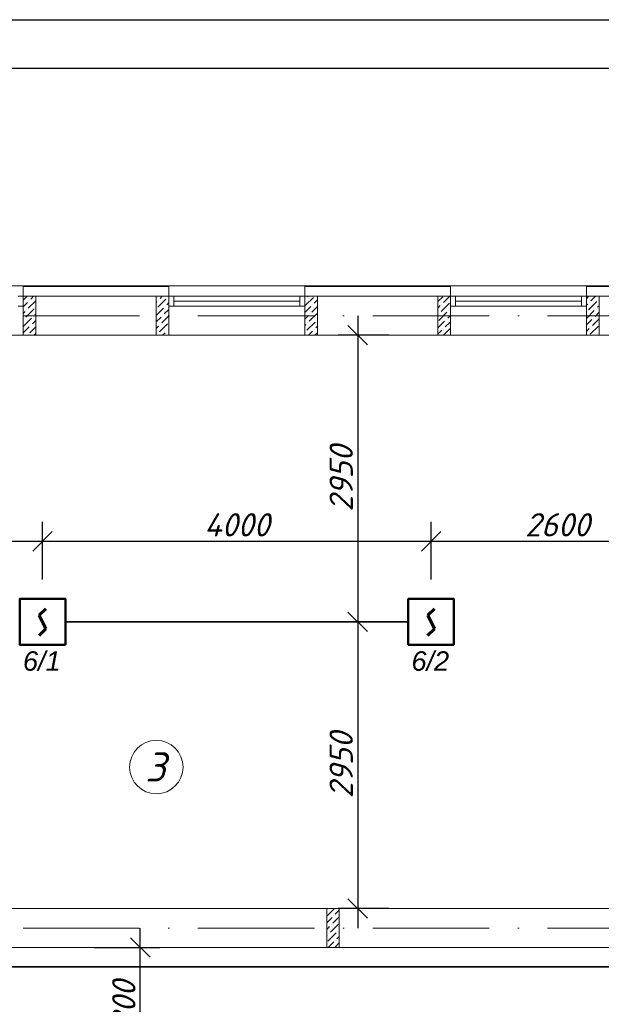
# Model space of a CAD drawing. Header units: millimetres. Extents: x 1114507 to 93926427, y 174473 to 817039.
# Tile 107 of 256: x 1686429 to 1692417, y 488516 to 498648. Entities that reach past the tile are written whole.
import ezdxf

# ---------------------------------------------------------------- set-up
doc = ezdxf.new("R2010")
doc.units = ezdxf.units.MM
doc.linetypes.add('ACAD_ISO10W100', pattern=[18, 12, -3, 0, -3])
for name, color, linetype, lineweight in [('expl', 234, 'Continuous', 13), ('SHEMA', 174, 'Continuous', 25), ('размеры', 12, 'Continuous', 15)]:
    doc.layers.add(name, color=color, linetype=linetype, lineweight=lineweight)
doc.layers.add('kcd_tx', color=7, linetype='Continuous')
doc.styles.get("Standard").update_dxf_attribs({"font": 'isocpeui.ttf'})
doc.dimstyles.new('Санжар', dxfattribs={"dimtxt": 240, "dimasz": 200, "dimexe": 200, "dimexo": 200, "dimgap": 50, "dimtad": 1, "dimdec": 0, "dimtxsty": 'Standard', "dimblk": 'OBLIQUE', "dimcen": 2.5, "dimdle": 200, "dimclrd": 152, "dimclre": 152, "dimclrt": 152, "dimadec": 0, "dimazin": 0, "dimtfac": 1, "dimtdec": 0, "dimtmove": 0, "dimatfit": 3, "dimldrblk": 'OBLIQUE', "dimfxl": 0, "dimlwd": 0, "dimlwe": 0, "dimarcsym": 0})

# ---------------------------------------------------------------- blocks, each defined once
blk = doc.blocks.new('blokqav2mak')
at = {"lineweight": 0, "ltscale": 100}
for p, q in [((1551682, 782732), (1550282, 782732)), ((1554582, 782732), (1553182, 782732)), ((1557482, 782732), (1556082, 782732)), ((1553182, 782625), (1551682, 782625)), ((1551682, 782625), (1551682, 782225)), ((1553182, 782625), (1553182, 782225)), ((1556082, 782625), (1554582, 782625)), ((1554582, 782625), (1554582, 782225)), ((1556082, 782625), (1556082, 782225)), ((1559882, 782625), (1557482, 782625)), ((1557482, 782625), (1557482, 782225)), ((1551682, 782225), (1550282, 782225)), ((1553182, 782225), (1551682, 782225)), ((1554582, 782225), (1553182, 782225)), ((1556082, 782225), (1554582, 782225)), ((1557482, 782225), (1556082, 782225)), ((1558482, 782225), (1557482, 782225)), ((1558482, 776325), (1551132, 776325)), ((1559682, 775925), (1551132, 775925))]:
    blk.add_line(p, q, dxfattribs=at)
at = {"color": 252, "lineweight": 0, "ltscale": 100}
for p, q in [((1553182, 782732), (1551682, 782732)), ((1551682, 782625), (1551682, 782732)), ((1553182, 782625), (1553182, 782732)), ((1556082, 782732), (1554582, 782732)), ((1554582, 782625), (1554582, 782732)), ((1556082, 782625), (1556082, 782732)), ((1559882, 782732), (1557482, 782732)), ((1557482, 782625), (1557482, 782732))]:
    blk.add_line(p, q, dxfattribs=at)
at = {"color": 32, "lineweight": 0, "ltscale": 100}
for p, q in [((1553182, 782725), (1551682, 782725)), ((1556082, 782725), (1554582, 782725)), ((1559882, 782725), (1557482, 782725))]:
    blk.add_line(p, q, dxfattribs=at)
at = {"color": 5, "lineweight": 0}
for p, q in [((1551632, 782625), (1551682, 782625)), ((1551682, 782625), (1551682, 782525)), ((1553232, 782625), (1553182, 782625)), ((1553182, 782625), (1553182, 782525)), ((1554532, 782625), (1553232, 782625)), ((1553232, 782525), (1553232, 782625)), ((1554532, 782525), (1554532, 782625)), ((1554532, 782625), (1554582, 782625)), ((1554582, 782625), (1554582, 782525)), ((1556132, 782625), (1556082, 782625)), ((1556082, 782625), (1556082, 782525)), ((1557432, 782625), (1556132, 782625)), ((1556132, 782525), (1556132, 782625)), ((1557432, 782525), (1557432, 782625)), ((1557432, 782625), (1557482, 782625)), ((1557482, 782625), (1557482, 782525)), ((1551682, 782525), (1551632, 782525)), ((1553182, 782525), (1553232, 782525)), ((1554532, 782575), (1553232, 782575)), ((1554532, 782525), (1553232, 782525)), ((1554582, 782525), (1554532, 782525)), ((1556082, 782525), (1556132, 782525)), ((1557432, 782575), (1556132, 782575)), ((1557432, 782525), (1556132, 782525)), ((1557482, 782525), (1557432, 782525))]:
    blk.add_line(p, q, dxfattribs=at)
at = {"linetype": 'Continuous', "lineweight": 0, "ltscale": 100}
for p, q in [((1551682, 782585, 0), (1551722, 782625, 0)), ((1551761, 782596, 0), (1551790, 782625, 0)), ((1553068, 782512, 0), (1553152, 782596, 0)), ((1553076, 782587, 0), (1553076, 782587, 0)), ((1553093, 782604, 0), (1553114, 782625, 0)), ((1553169, 782613, 0), (1553169, 782613, 0)), ((1554586, 782529, 0), (1554670, 782613, 0)), ((1554594, 782604, 0), (1554594, 782604, 0)), ((1554611, 782621, 0), (1554615, 782625, 0)), ((1554678, 782554, 0), (1554712, 782588, 0)), ((1555952, 782571, 0), (1556002, 782621, 0)), ((1556011, 782562, 0), (1556074, 782625, 0)), ((1557482, 782600, 0), (1557507, 782625, 0)), ((1557528, 782579, 0), (1557574, 782625, 0)), ((1557604, 782587, 0), (1557604, 782587, 0)), ((1551682, 782517, 0), (1551727, 782562, 0)), ((1551710, 782411, 0), (1551794, 782495, 0)), ((1551718, 782486, 0), (1551718, 782486, 0)), ((1551735, 782503, 0), (1551812, 782580, 0)), ((1551744, 782579, 0), (1551744, 782579, 0)), ((1551811, 782512, 0), (1551811, 782512, 0)), ((1553052, 782563, 0), (1553060, 782571, 0)), ((1553052, 782428, 0), (1553127, 782503, 0)), ((1553135, 782444, 0), (1553182, 782491, 0)), ((1553144, 782520, 0), (1553144, 782520, 0)), ((1553161, 782537, 0), (1553182, 782558, 0)), ((1554582, 782458, 0), (1554644, 782520, 0)), ((1554653, 782461, 0), (1554712, 782520, 0)), ((1554661, 782537, 0), (1554661, 782537, 0)), ((1555952, 782503, 0), (1555977, 782529, 0)), ((1555986, 782470, 0), (1556070, 782554, 0)), ((1555994, 782545, 0), (1555994, 782545, 0)), ((1556078, 782495, 0), (1556082, 782499, 0)), ((1557482, 782533, 0), (1557495, 782545, 0)), ((1557503, 782486, 0), (1557587, 782571, 0)), ((1557511, 782562, 0), (1557511, 782562, 0)), ((1557579, 782495, 0), (1557579, 782495, 0)), ((1557596, 782512, 0), (1557612, 782528, 0)), ((1551682, 782450, 0), (1551702, 782470, 0)), ((1551685, 782318, 0), (1551769, 782402, 0)), ((1551693, 782394, 0), (1551693, 782394, 0)), ((1551786, 782419, 0), (1551786, 782419, 0)), ((1551803, 782436, 0), (1551812, 782445, 0)), ((1553052, 782361, 0), (1553102, 782411, 0)), ((1553110, 782352, 0), (1553182, 782424, 0)), ((1553119, 782428, 0), (1553119, 782428, 0)), ((1554582, 782390, 0), (1554619, 782428, 0)), ((1554628, 782369, 0), (1554712, 782453, 0)), ((1554636, 782444, 0), (1554636, 782444, 0)), ((1555960, 782377, 0), (1556045, 782461, 0)), ((1555969, 782453, 0), (1555969, 782453, 0)), ((1556036, 782385, 0), (1556036, 782385, 0)), ((1556053, 782402, 0), (1556082, 782431, 0)), ((1556061, 782478, 0), (1556061, 782478, 0)), ((1557482, 782398, 0), (1557562, 782478, 0)), ((1557482, 782331, 0), (1557537, 782385, 0)), ((1557486, 782470, 0), (1557486, 782470, 0)), ((1557545, 782326, 0), (1557612, 782393, 0)), ((1557554, 782402, 0), (1557554, 782402, 0)), ((1557570, 782419, 0), (1557612, 782461, 0)), ((1551682, 782248, 0), (1551744, 782310, 0)), ((1551752, 782251, 0), (1551812, 782311, 0)), ((1551761, 782326, 0), (1551761, 782326, 0)), ((1551777, 782343, 0), (1551812, 782378, 0)), ((1553052, 782294, 0), (1553076, 782318, 0)), ((1553085, 782259, 0), (1553169, 782343, 0)), ((1553093, 782335, 0), (1553093, 782335, 0)), ((1553178, 782284, 0), (1553182, 782289, 0)), ((1554582, 782323, 0), (1554594, 782335, 0)), ((1554602, 782276, 0), (1554687, 782360, 0)), ((1554611, 782352, 0), (1554611, 782352, 0)), ((1554678, 782284, 0), (1554678, 782284, 0)), ((1554695, 782301, 0), (1554712, 782318, 0)), ((1554703, 782377, 0), (1554703, 782377, 0)), ((1555952, 782301, 0), (1556019, 782369, 0)), ((1556010, 782225, 0), (1556082, 782297, 0)), ((1556011, 782293, 0), (1556011, 782293, 0)), ((1556028, 782310, 0), (1556082, 782364, 0)), ((1557482, 782263, 0), (1557511, 782293, 0)), ((1557520, 782234, 0), (1557604, 782318, 0)), ((1557528, 782310, 0), (1557528, 782310, 0)), ((1551735, 782234, 0), (1551735, 782234, 0)), ((1551794, 782225, 0), (1551811, 782242, 0)), ((1553068, 782242, 0), (1553068, 782242, 0)), ((1553118, 782225, 0), (1553144, 782251, 0)), ((1553161, 782268, 0), (1553161, 782268, 0)), ((1554586, 782259, 0), (1554586, 782259, 0)), ((1554619, 782225, 0), (1554661, 782268, 0)), ((1554686, 782225, 0), (1554712, 782251, 0)), ((1555952, 782234, 0), (1555994, 782276, 0)), ((1556078, 782225, 0), (1556078, 782225, 0)), ((1557578, 782225, 0), (1557579, 782225, 0)), ((1557596, 782242, 0), (1557596, 782242, 0)), ((1554807, 776246, 0), (1554886, 776325, 0)), ((1554811, 776318, 0), (1554811, 776318, 0)), ((1554896, 776267, 0), (1554937, 776309, 0)), ((1554807, 776179, 0), (1554862, 776234, 0)), ((1554870, 776175, 0), (1554937, 776241, 0)), ((1554879, 776250, 0), (1554879, 776250, 0)), ((1554807, 776111, 0), (1554837, 776141, 0)), ((1554845, 776082, 0), (1554929, 776166, 0)), ((1554854, 776158, 0), (1554854, 776158, 0)), ((1554807, 776044, 0), (1554811, 776048, 0)), ((1554820, 775989, 0), (1554904, 776074, 0)), ((1554828, 776065, 0), (1554828, 776065, 0)), ((1554912, 776015, 0), (1554937, 776039, 0)), ((1554921, 776090, 0), (1554921, 776090, 0)), ((1554823, 775925, 0), (1554879, 775981, 0)), ((1554890, 775925, 0), (1554937, 775972, 0)), ((1554896, 775998, 0), (1554896, 775998, 0))]:
    blk.add_line(p, q, dxfattribs=at)
at = {"color": 1, "linetype": 'ACAD_ISO10W100', "lineweight": 0, "ltscale": 100}
for p, q in [((1572682, 782425), (1545682, 782425)), ((1572682, 776125), (1545682, 776125))]:
    blk.add_line(p, q, dxfattribs=at)
at = {"layer": 'размеры', "lineweight": 0, "ltscale": 5}
for p, q in [((1551812, 782625), (1551682, 782625)), ((1551682, 782625), (1551682, 782225)), ((1551812, 782225), (1551812, 782625)), ((1553182, 782625), (1553052, 782625)), ((1553052, 782625), (1553052, 782225)), ((1553182, 782225), (1553182, 782625)), ((1554712, 782625), (1554582, 782625)), ((1554582, 782625), (1554582, 782225)), ((1554712, 782225), (1554712, 782625)), ((1556082, 782625), (1555952, 782625)), ((1555952, 782625), (1555952, 782225)), ((1556082, 782225), (1556082, 782625)), ((1557612, 782625), (1557482, 782625)), ((1557482, 782625), (1557482, 782225)), ((1557612, 782225), (1557612, 782625)), ((1551682, 782225), (1551812, 782225)), ((1553052, 782225), (1553182, 782225)), ((1554582, 782225), (1554712, 782225)), ((1555952, 782225), (1556082, 782225)), ((1557482, 782225), (1557612, 782225)), ((1554937, 776325), (1554807, 776325)), ((1554807, 776325), (1554807, 775925)), ((1554937, 775925), (1554937, 776325)), ((1554807, 775925), (1554937, 775925))]:
    blk.add_line(p, q, dxfattribs=at)
blk = doc.blocks.new('Дым.датчик')
at = {"color": 5, "lineweight": 60}
for p, q in [((48, 181), (-44, 91)), ((-44, 91), (46, -92)), ((46, -92), (-44, -182))]:
    blk.add_line(p, q, dxfattribs=at)
at = {"color": 5, "lineweight": 50}
blk.add_lwpolyline([(-310, 309), (312, 309), (312, -315), (-310, -315)], close=True, dxfattribs=at)
blk = doc.blocks.new('_Oblique')
at = {"color": 0, "linetype": 'ByBlock', "lineweight": -2}
blk.add_line((-0.5, -0.5), (0.5, 0.5), dxfattribs=at)
blk = doc.blocks.new('*D1936')
at = {"layer": 'Defpoints', "color": 0, "lineweight": 40, "ltscale": 100, "transparency": 16777216}
for p in [(1690665, 493280), (1686665, 492688), (1690665, 492688)]:
    blk.add_point(p, dxfattribs=at)
at = {"layer": 'kcd_tx', "color": 152, "ltscale": 100, "transparency": 16777216}
for p, q in [((1686665, 492888), (1686665, 493480)), ((1690665, 492888), (1690665, 493480)), ((1686465, 493280), (1690865, 493280))]:
    blk.add_line(p, q, dxfattribs=at)
at = {"layer": 'kcd_tx', "color": 152, "ltscale": 100, "transparency": 16777216, "xscale": 200, "yscale": 200, "zscale": 200, "rotation": 180}
blk.add_blockref('_Oblique', (1686665, 493280), dxfattribs=at)
at = {"layer": 'kcd_tx', "color": 152, "ltscale": 100, "transparency": 16777216, "xscale": 200, "yscale": 200, "zscale": 200}
blk.add_blockref('_Oblique', (1690665, 493280), dxfattribs=at)
at = {"layer": 'kcd_tx', "color": 152, "lineweight": 35, "ltscale": 100, "transparency": 16777216, "insert": (1688665, 493450), "char_height": 240, "attachment_point": 5}
blk.add_mtext('4000', dxfattribs=at)
blk = doc.blocks.new('*D1934')
at = {"layer": 'Defpoints', "color": 0, "lineweight": 40, "ltscale": 100, "transparency": 16777216}
for p in [(1693265, 493280), (1690665, 492688), (1693265, 492688)]:
    blk.add_point(p, dxfattribs=at)
at = {"layer": 'kcd_tx', "color": 152, "ltscale": 100, "transparency": 16777216}
for p, q in [((1690665, 492888), (1690665, 493480)), ((1693265, 492888), (1693265, 493480)), ((1690465, 493280), (1693465, 493280))]:
    blk.add_line(p, q, dxfattribs=at)
at = {"layer": 'kcd_tx', "color": 152, "ltscale": 100, "transparency": 16777216, "xscale": 200, "yscale": 200, "zscale": 200, "rotation": 180}
blk.add_blockref('_Oblique', (1690665, 493280), dxfattribs=at)
at = {"layer": 'kcd_tx', "color": 152, "ltscale": 100, "transparency": 16777216, "xscale": 200, "yscale": 200, "zscale": 200}
blk.add_blockref('_Oblique', (1693265, 493280), dxfattribs=at)
at = {"layer": 'kcd_tx', "color": 152, "lineweight": 35, "ltscale": 100, "transparency": 16777216, "insert": (1691965, 493450), "char_height": 240, "attachment_point": 5}
blk.add_mtext('2600', dxfattribs=at)
blk = doc.blocks.new('*D1933')
at = {"layer": 'Defpoints', "color": 0, "lineweight": 40, "ltscale": 100, "transparency": 16777216}
for p in [(1686665, 493280), (1684065, 492688), (1686665, 492688)]:
    blk.add_point(p, dxfattribs=at)
at = {"layer": 'kcd_tx', "color": 152, "ltscale": 100, "transparency": 16777216}
for p, q in [((1684065, 492888), (1684065, 493480)), ((1686665, 492888), (1686665, 493480)), ((1683865, 493280), (1686865, 493280))]:
    blk.add_line(p, q, dxfattribs=at)
at = {"layer": 'kcd_tx', "color": 152, "ltscale": 100, "transparency": 16777216, "xscale": 200, "yscale": 200, "zscale": 200, "rotation": 180}
blk.add_blockref('_Oblique', (1684065, 493280), dxfattribs=at)
at = {"layer": 'kcd_tx', "color": 152, "ltscale": 100, "transparency": 16777216, "xscale": 200, "yscale": 200, "zscale": 200}
blk.add_blockref('_Oblique', (1686665, 493280), dxfattribs=at)
at = {"layer": 'kcd_tx', "color": 152, "lineweight": 35, "ltscale": 100, "transparency": 16777216, "insert": (1685365, 493450), "char_height": 240, "attachment_point": 5}
blk.add_mtext('2600', dxfattribs=at)
blk = doc.blocks.new('*D1937')
at = {"layer": 'Defpoints', "color": 0, "lineweight": 40, "ltscale": 100, "transparency": 16777216}
for p in [(1690429, 492451), (1689909, 489501), (1690429, 489501)]:
    blk.add_point(p, dxfattribs=at)
at = {"layer": 'kcd_tx', "color": 152, "ltscale": 100, "transparency": 16777216}
for p, q in [((1689909, 492651), (1689909, 489301)), ((1690229, 492451), (1689709, 492451)), ((1690229, 489501), (1689709, 489501))]:
    blk.add_line(p, q, dxfattribs=at)
at = {"layer": 'kcd_tx', "color": 152, "ltscale": 100, "transparency": 16777216, "xscale": 200, "yscale": 200, "zscale": 200}
for p, rotation in [((1689909, 492451), 90), ((1689909, 489501), 270)]:
    blk.add_blockref('_Oblique', p, dxfattribs=dict(at, rotation=rotation))
at = {"layer": 'kcd_tx', "color": 152, "lineweight": 35, "ltscale": 100, "transparency": 16777216, "insert": (1689739, 490976), "char_height": 240, "attachment_point": 5, "rotation": 90}
blk.add_mtext('2950', dxfattribs=at)
blk = doc.blocks.new('*D1935')
at = {"layer": 'Defpoints', "color": 0, "lineweight": 40, "ltscale": 100, "transparency": 16777216}
for p in [(1690429, 495401), (1689909, 492451), (1690429, 492451)]:
    blk.add_point(p, dxfattribs=at)
at = {"layer": 'kcd_tx', "color": 152, "ltscale": 100, "transparency": 16777216}
for p, q in [((1689909, 495601), (1689909, 492251)), ((1690229, 495401), (1689709, 495401)), ((1690229, 492451), (1689709, 492451))]:
    blk.add_line(p, q, dxfattribs=at)
at = {"layer": 'kcd_tx', "color": 152, "ltscale": 100, "transparency": 16777216, "xscale": 200, "yscale": 200, "zscale": 200}
for p, rotation in [((1689909, 495401), 90), ((1689909, 492451), 270)]:
    blk.add_blockref('_Oblique', p, dxfattribs=dict(at, rotation=rotation))
at = {"layer": 'kcd_tx', "color": 152, "lineweight": 35, "ltscale": 100, "transparency": 16777216, "insert": (1689739, 493926), "char_height": 240, "attachment_point": 5, "rotation": 90}
blk.add_mtext('2950', dxfattribs=at)
blk = doc.blocks.new('*D1969')
at = {"layer": 'Defpoints', "color": 0, "lineweight": 40, "ltscale": 100, "transparency": 16777216}
for p in [(1687000, 489101), (1687671, 489101), (1687000, 487803)]:
    blk.add_point(p, dxfattribs=at)
at = {"layer": 'kcd_tx', "color": 152, "ltscale": 100, "transparency": 16777216}
for p, q in [((1687671, 487603), (1687671, 489301)), ((1687200, 489101), (1687871, 489101)), ((1687200, 487803), (1687871, 487803))]:
    blk.add_line(p, q, dxfattribs=at)
at = {"layer": 'kcd_tx', "color": 152, "ltscale": 100, "transparency": 16777216, "xscale": 200, "yscale": 200, "zscale": 200}
for p, rotation in [((1687671, 489101), 90), ((1687671, 487803), 270)]:
    blk.add_blockref('_Oblique', p, dxfattribs=dict(at, rotation=rotation))
at = {"layer": 'kcd_tx', "color": 152, "lineweight": 35, "ltscale": 100, "transparency": 16777216, "insert": (1687501, 488452), "char_height": 240, "attachment_point": 5, "rotation": 90}
blk.add_mtext('1300', dxfattribs=at)

msp = doc.modelspace()

# ---------------------------------------------------------------- linework, layer by layer
at = {"color": 5, "lineweight": 35, "ltscale": 100}
for p, q in [((1690429, 492451.2), (1686900.5, 492451.2)), ((1683349.7, 488901.2), (1695251.3, 488901.2))]:
    msp.add_line(p, q, dxfattribs=at)
at = {"color": 5, "elevation": 0}
msp.add_lwpolyline([(1672610.7, 498647.8), (1725468.7, 498647.8), (1725468.7, 468947.8), (1672610.7, 468947.8)], close=True, dxfattribs=at)
at = {"color": 5, "lineweight": 30, "elevation": 0}
msp.add_lwpolyline([(1674610.7, 498147.8), (1724968.7, 498147.8), (1724968.7, 469447.8), (1674610.7, 469447.8)], close=True, dxfattribs=at)
at = {"layer": 'Defpoints', "color": 3, "linetype": 'ByBlock', "elevation": 0}
msp.add_lwpolyline([(1672610.7, 498647.8), (1714610.7, 498647.8), (1714610.7, 468947.8), (1672610.7, 468947.8)], close=True, dxfattribs=at)
at = {"layer": 'expl', "lineweight": 0}
msp.add_circle((1687836, 490956.9), 275.1, dxfattribs=at)

# ---------------------------------------------------------------- block references
at = {"color": 0}
msp.add_blockref('blokqav2mak', (134782.7, -286823.9), dxfattribs=at)
at = {"color": 5, "lineweight": 50, "xscale": 0.7574416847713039, "yscale": 0.7574416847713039, "zscale": 0.7574416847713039, "rotation": 180}
for p in [(1686665.6, 492449.1), (1690665.6, 492449.1)]:
    msp.add_blockref('Дым.датчик', p, dxfattribs=at)

# ---------------------------------------------------------------- texts
at = {"lineweight": 0, "insert": (1687932.4, 490808.2), "char_height": 300, "width": 349.19, "attachment_point": 9}
msp.add_mtext('3', dxfattribs=at)
at = {"layer": 'SHEMA', "color": 5, "ltscale": 300, "char_height": 200, "width": 1463.345, "attachment_point": 3}
for s, insert in [('{\\fArial|b0|i1|c0|p34;6\\fArial|b0|i1|c204|p34;/\\fArial|b0|i1|c0|p34;1}', (1686851.1, 492148.3)), ('{\\fArial|b0|i1|c0|p34;6\\fArial|b0|i1|c204|p34;/\\fArial|b0|i1|c0|p34;2}', (1690851.1, 492148.3))]:
    msp.add_mtext(s, dxfattribs=dict(at, insert=insert))

# ---------------------------------------------------------------- dimensions: what is measured, and where the dimension line sits
at = {"layer": 'kcd_tx', "lineweight": 35, "ltscale": 100}
for base, p1, p2, picture, middle in [((1689908.7, 492451.2), (1690429, 495401.2), (1690429, 492451.2), '*D1935', (1689738.7, 493926.2)), ((1689908.7, 489501.2), (1690429, 492451.2), (1690429, 489501.2), '*D1937', (1689738.7, 490976.2))]:
    dim = msp.add_linear_dim(base=base, p1=p1, p2=p2, angle=90, dimstyle='Санжар', override={"dimfxl": 200, "dimtfillclr": 253, "dimlwd": 65535, "dimlwe": 65535, "dimarcsym": 2}, dxfattribs=at)
    dim.commit()
    dim.dimension.update_dxf_attribs({"geometry": picture, "text_midpoint": middle})
for base, p1, p2, picture, middle in [((1686664.8, 493280.5), (1684064.8, 492687.5), (1686664.8, 492687.5), '*D1933', (1685364.8, 493450.5)), ((1690664.8, 493280.5), (1686664.8, 492687.5), (1690664.8, 492687.5), '*D1936', (1688664.8, 493450.5)), ((1693264.8, 493280.5), (1690664.8, 492687.5), (1693264.8, 492687.5), '*D1934', (1691964.8, 493450.5))]:
    dim = msp.add_linear_dim(base=base, p1=p1, p2=p2, dimstyle='Санжар', override={"dimfxl": 200, "dimtfillclr": 253, "dimlwd": 65535, "dimlwe": 65535, "dimarcsym": 2}, dxfattribs=at)
    dim.commit()
    dim.dimension.update_dxf_attribs({"geometry": picture, "text_midpoint": middle})
dim = msp.add_linear_dim(base=(1687671.2, 489101.2), p1=(1686999.6, 487803.3), p2=(1686999.6, 489101.2), angle=90, text='1300', dimstyle='Санжар', override={"dimfxl": 200, "dimtfillclr": 253, "dimlwd": 65535, "dimlwe": 65535, "dimarcsym": 2}, dxfattribs=at)
dim.commit()
dim.dimension.update_dxf_attribs({"geometry": '*D1969', "text_midpoint": (1687501.2, 488452.3)})

doc.saveas('drawing.dxf')
